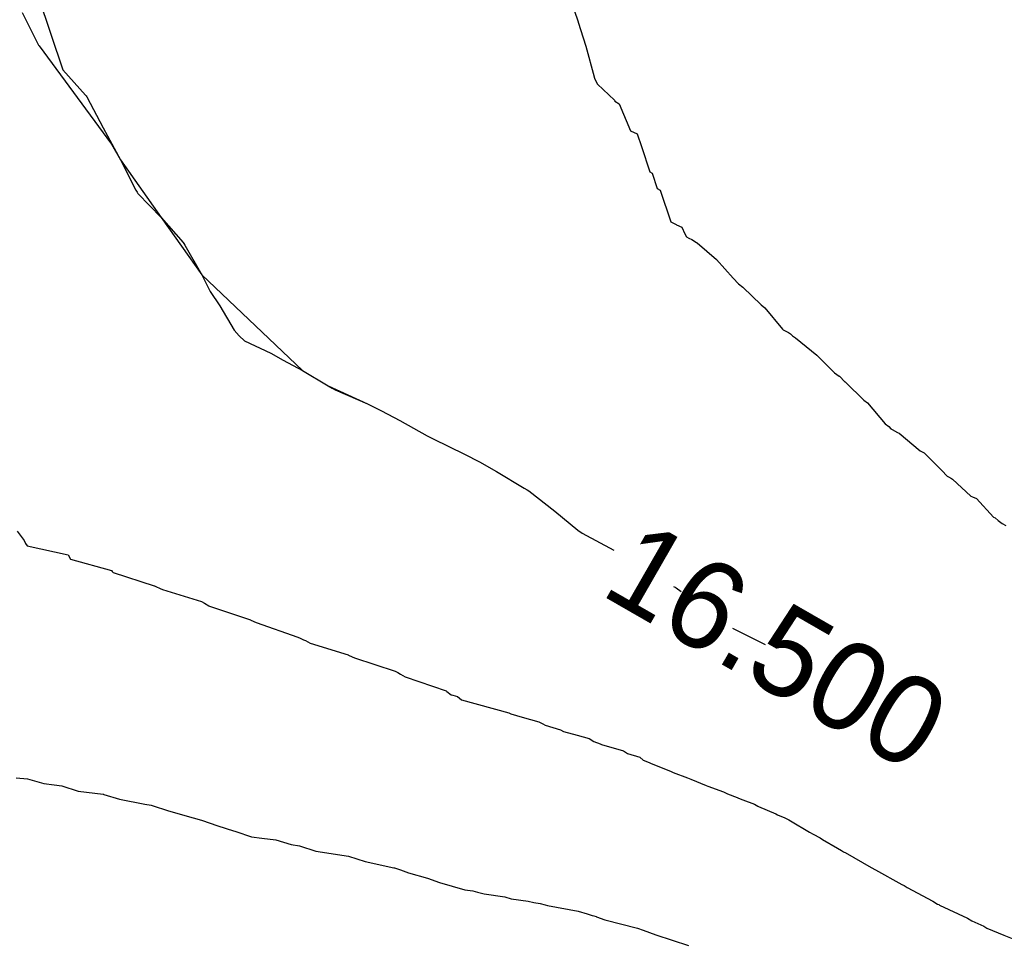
# Model space of a CAD drawing. Extents: x 158343 to 162498, y 431347 to 434500.
# Tile 178 of 220: x 159601 to 159621, y 434100 to 434119. Entities that reach past the tile are written whole.
import ezdxf

# ---------------------------------------------------------------- set-up
doc = ezdxf.new("R2010")
doc.units = 0
doc.header["$LTSCALE"] = 10
doc.header["$MEASUREMENT"] = 0
doc.layers.add('000_arcering', color=8, linetype='CONTINUOUS')
doc.layers.add('def. con-hoogtelijn (index)', color=8, linetype='CONTINUOUS')
doc.styles.add('Style-WORKING', font='WORKING.shx')

# ---------------------------------------------------------------- blocks, each defined once
blk = doc.blocks.new('bestaande hoogtelijnen')
at = {"layer": 'def. con-hoogtelijn (index)'}
for p, q in [((-66.994, 56.017), (-65.479, 51.531)), ((-66.994, 56.017), (-65.479, 51.531)), ((-55.157, 53.019), (-54.987, 52.507)), ((-55.157, 53.019), (-54.987, 52.507)), ((-55.157, 53.019), (-54.987, 52.507)), ((-66.311, 52.7), (-65.992, 52.061)), ((-66.311, 52.7), (-65.992, 52.061)), ((-54.987, 52.507), (-54.984, 52.503)), ((-54.987, 52.507), (-54.984, 52.503)), ((-54.987, 52.507), (-54.984, 52.503)), ((-54.984, 52.503), (-54.882, 52.182)), ((-54.984, 52.503), (-54.882, 52.182)), ((-54.984, 52.503), (-54.882, 52.182)), ((-54.882, 52.182), (-54.827, 52.017)), ((-54.882, 52.182), (-54.827, 52.017)), ((-54.882, 52.182), (-54.827, 52.017)), ((-65.992, 52.061), (-65.975, 52.035)), ((-65.992, 52.061), (-65.975, 52.035)), ((-65.975, 52.035), (-65.965, 52.019)), ((-65.975, 52.035), (-65.965, 52.019)), ((-65.965, 52.019), (-64.491, 50.019)), ((-65.965, 52.019), (-64.491, 50.019)), ((-54.827, 52.017), (-54.662, 51.39)), ((-54.827, 52.017), (-54.662, 51.39)), ((-54.827, 52.017), (-54.662, 51.39)), ((-65.479, 51.531), (-65.017, 51.019)), ((-65.479, 51.531), (-65.017, 51.019)), ((-54.662, 51.39), (-54.659, 51.384)), ((-54.662, 51.39), (-54.659, 51.384)), ((-54.662, 51.39), (-54.659, 51.384)), ((-54.659, 51.384), (-54.645, 51.343)), ((-54.659, 51.384), (-54.645, 51.343)), ((-54.659, 51.384), (-54.645, 51.343)), ((-54.645, 51.343), (-54.589, 51.242)), ((-54.645, 51.343), (-54.589, 51.242)), ((-54.645, 51.343), (-54.589, 51.242)), ((-54.589, 51.242), (-54.246, 50.918)), ((-54.589, 51.242), (-54.246, 50.918)), ((-54.589, 51.242), (-54.246, 50.918)), ((-65.017, 51.019), (-65.006, 51.005)), ((-65.017, 51.019), (-65.006, 51.005)), ((-65.006, 51.005), (-64.992, 50.983)), ((-65.006, 51.005), (-64.992, 50.983)), ((-64.992, 50.983), (-64.656, 50.354)), ((-64.992, 50.983), (-64.656, 50.354)), ((-54.246, 50.918), (-54.238, 50.897)), ((-54.246, 50.918), (-54.238, 50.897)), ((-54.246, 50.918), (-54.238, 50.897)), ((-54.238, 50.897), (-54.151, 50.844)), ((-54.238, 50.897), (-54.151, 50.844)), ((-54.238, 50.897), (-54.151, 50.844)), ((-54.151, 50.844), (-53.916, 50.288)), ((-54.151, 50.844), (-53.916, 50.288)), ((-54.151, 50.844), (-53.916, 50.288)), ((-64.656, 50.354), (-64.308, 49.702)), ((-64.656, 50.354), (-64.308, 49.702)), ((-53.916, 50.288), (-53.783, 50.227)), ((-53.916, 50.288), (-53.783, 50.227)), ((-53.916, 50.288), (-53.783, 50.227)), ((-53.783, 50.227), (-53.697, 49.971)), ((-53.783, 50.227), (-53.697, 49.971)), ((-53.783, 50.227), (-53.697, 49.971)), ((-64.491, 50.019), (-64.308, 49.702)), ((-64.491, 50.019), (-64.308, 49.702)), ((-53.697, 49.971), (-53.524, 49.455)), ((-53.697, 49.971), (-53.524, 49.455)), ((-53.697, 49.971), (-53.524, 49.455)), ((-64.308, 49.702), (-63.48, 48.53)), ((-64.308, 49.702), (-63.48, 48.53)), ((-64.308, 49.702), (-63.992, 49.085)), ((-64.308, 49.702), (-63.992, 49.085)), ((-53.524, 49.455), (-53.476, 49.432)), ((-53.524, 49.455), (-53.476, 49.432)), ((-53.524, 49.455), (-53.476, 49.432)), ((-53.476, 49.432), (-53.375, 49.115)), ((-53.476, 49.432), (-53.375, 49.115)), ((-53.476, 49.432), (-53.375, 49.115)), ((-63.992, 49.085), (-63.967, 49.043)), ((-63.992, 49.085), (-63.967, 49.043)), ((-63.967, 49.043), (-63.952, 49.019)), ((-63.967, 49.043), (-63.952, 49.019)), ((-63.952, 49.019), (-63.48, 48.53)), ((-63.952, 49.019), (-63.48, 48.53)), ((-53.375, 49.115), (-53.312, 49.082)), ((-53.375, 49.115), (-53.312, 49.082)), ((-53.375, 49.115), (-53.312, 49.082)), ((-53.312, 49.082), (-53.096, 48.441)), ((-53.312, 49.082), (-53.096, 48.441)), ((-53.312, 49.082), (-53.096, 48.441)), ((-63.48, 48.53), (-63.032, 48.019)), ((-63.48, 48.53), (-63.032, 48.019)), ((-63.48, 48.53), (-62.651, 47.359)), ((-63.48, 48.53), (-62.651, 47.359)), ((-53.096, 48.441), (-53.003, 48.389)), ((-53.096, 48.441), (-53.003, 48.389)), ((-53.096, 48.441), (-53.003, 48.389)), ((-53.003, 48.389), (-52.992, 48.383)), ((-53.003, 48.389), (-52.992, 48.383)), ((-53.003, 48.389), (-52.992, 48.383)), ((-52.992, 48.383), (-52.983, 48.378)), ((-52.992, 48.383), (-52.983, 48.378)), ((-52.992, 48.383), (-52.983, 48.378)), ((-52.983, 48.378), (-52.876, 48.327)), ((-52.983, 48.378), (-52.876, 48.327)), ((-52.983, 48.378), (-52.876, 48.327)), ((-52.876, 48.327), (-52.813, 48.197)), ((-52.876, 48.327), (-52.813, 48.197)), ((-52.876, 48.327), (-52.813, 48.197)), ((-52.813, 48.197), (-52.78, 48.134)), ((-52.813, 48.197), (-52.78, 48.134)), ((-52.813, 48.197), (-52.78, 48.134)), ((-52.78, 48.134), (-52.729, 48.108)), ((-52.78, 48.134), (-52.729, 48.108)), ((-52.78, 48.134), (-52.729, 48.108)), ((-63.032, 48.019), (-63.014, 47.997)), ((-63.032, 48.019), (-63.014, 47.997)), ((-63.014, 47.997), (-62.992, 47.962)), ((-63.014, 47.997), (-62.992, 47.962)), ((-62.992, 47.962), (-62.651, 47.359)), ((-62.992, 47.962), (-62.651, 47.359)), ((-52.729, 48.108), (-52.672, 48.076)), ((-52.729, 48.108), (-52.672, 48.076)), ((-52.729, 48.108), (-52.672, 48.076)), ((-52.672, 48.076), (-52.578, 48.019)), ((-52.672, 48.076), (-52.578, 48.019)), ((-52.672, 48.076), (-52.578, 48.019)), ((-52.578, 48.019), (-52.568, 48.013)), ((-52.578, 48.019), (-52.568, 48.013)), ((-52.578, 48.019), (-52.568, 48.013)), ((-52.568, 48.013), (-52.562, 48.01)), ((-52.568, 48.013), (-52.562, 48.01)), ((-52.568, 48.013), (-52.562, 48.01)), ((-52.562, 48.01), (-52.165, 47.67)), ((-52.562, 48.01), (-52.165, 47.67)), ((-52.562, 48.01), (-52.165, 47.67)), ((-52.165, 47.67), (-51.825, 47.294)), ((-52.165, 47.67), (-51.825, 47.294)), ((-52.165, 47.67), (-51.825, 47.294)), ((-62.651, 47.359), (-60.596, 45.414)), ((-62.651, 47.359), (-60.596, 45.414)), ((-62.651, 47.359), (-62.478, 47.019)), ((-62.651, 47.359), (-62.478, 47.019)), ((-51.825, 47.294), (-51.717, 47.176)), ((-51.825, 47.294), (-51.717, 47.176)), ((-51.825, 47.294), (-51.717, 47.176)), ((-51.717, 47.176), (-51.629, 47.107)), ((-51.717, 47.176), (-51.629, 47.107)), ((-51.717, 47.176), (-51.629, 47.107)), ((-62.478, 47.019), (-62.28, 46.73)), ((-62.478, 47.019), (-62.28, 46.73)), ((-51.629, 47.107), (-51.26, 46.751)), ((-51.629, 47.107), (-51.26, 46.751)), ((-51.629, 47.107), (-51.26, 46.751)), ((-62.28, 46.73), (-61.992, 46.233)), ((-62.28, 46.73), (-61.992, 46.233)), ((-51.26, 46.751), (-51.182, 46.686)), ((-51.26, 46.751), (-51.182, 46.686)), ((-51.26, 46.751), (-51.182, 46.686)), ((-51.182, 46.686), (-50.825, 46.253)), ((-51.182, 46.686), (-50.825, 46.253)), ((-51.182, 46.686), (-50.825, 46.253)), ((-61.992, 46.233), (-61.89, 46.12)), ((-61.992, 46.233), (-61.89, 46.12)), ((-50.825, 46.253), (-50.811, 46.243)), ((-50.825, 46.253), (-50.811, 46.243)), ((-50.825, 46.253), (-50.811, 46.243)), ((-50.811, 46.243), (-50.703, 46.184)), ((-50.811, 46.243), (-50.703, 46.184)), ((-50.811, 46.243), (-50.703, 46.184)), ((-50.703, 46.184), (-50.659, 46.16)), ((-50.703, 46.184), (-50.659, 46.16)), ((-50.703, 46.184), (-50.659, 46.16)), ((-50.659, 46.16), (-50.618, 46.117)), ((-50.659, 46.16), (-50.618, 46.117)), ((-50.659, 46.16), (-50.618, 46.117)), ((-61.89, 46.12), (-61.777, 46.019)), ((-61.89, 46.12), (-61.777, 46.019)), ((-61.777, 46.019), (-61.244, 45.766)), ((-61.777, 46.019), (-61.244, 45.766)), ((-50.618, 46.117), (-50.556, 46.08)), ((-50.618, 46.117), (-50.556, 46.08)), ((-50.618, 46.117), (-50.556, 46.08)), ((-50.556, 46.08), (-50.121, 45.723)), ((-50.556, 46.08), (-50.121, 45.723)), ((-50.556, 46.08), (-50.121, 45.723)), ((-61.244, 45.766), (-60.992, 45.626)), ((-61.244, 45.766), (-60.992, 45.626)), ((-50.121, 45.723), (-49.763, 45.362)), ((-50.121, 45.723), (-49.763, 45.362)), ((-50.121, 45.723), (-49.763, 45.362)), ((-60.992, 45.626), (-60.596, 45.414)), ((-60.992, 45.626), (-60.596, 45.414)), ((-60.596, 45.414), (-60.073, 45.1)), ((-60.596, 45.414), (-60.073, 45.1)), ((-49.763, 45.362), (-49.667, 45.3)), ((-49.763, 45.362), (-49.667, 45.3)), ((-49.763, 45.362), (-49.667, 45.3)), ((-49.667, 45.3), (-49.662, 45.297)), ((-49.667, 45.3), (-49.662, 45.297)), ((-49.667, 45.3), (-49.662, 45.297)), ((-49.662, 45.297), (-49.554, 45.182)), ((-49.662, 45.297), (-49.554, 45.182)), ((-49.662, 45.297), (-49.554, 45.182)), ((-49.554, 45.182), (-49.55, 45.18)), ((-49.554, 45.182), (-49.55, 45.18)), ((-49.554, 45.182), (-49.55, 45.18)), ((-49.55, 45.18), (-49.533, 45.168)), ((-49.55, 45.18), (-49.533, 45.168)), ((-49.55, 45.18), (-49.533, 45.168)), ((-49.533, 45.168), (-49.167, 44.808)), ((-49.533, 45.168), (-49.167, 44.808)), ((-49.533, 45.168), (-49.167, 44.808)), ((-60.073, 45.1), (-59.278, 44.733)), ((-60.073, 45.1), (-59.278, 44.733)), ((-60.073, 45.1), (-59.992, 45.052)), ((-60.073, 45.1), (-59.992, 45.052)), ((-59.992, 45.052), (-59.932, 45.019)), ((-59.992, 45.052), (-59.932, 45.019)), ((-59.932, 45.019), (-59.278, 44.733)), ((-59.932, 45.019), (-59.278, 44.733)), ((-59.278, 44.733), (-58.992, 44.595)), ((-59.278, 44.733), (-58.992, 44.595)), ((-49.167, 44.808), (-49.089, 44.754)), ((-49.167, 44.808), (-49.089, 44.754)), ((-49.167, 44.808), (-49.089, 44.754)), ((-49.089, 44.754), (-48.73, 44.328)), ((-49.089, 44.754), (-48.73, 44.328)), ((-49.089, 44.754), (-48.73, 44.328)), ((-58.992, 44.595), (-58.614, 44.397)), ((-58.992, 44.595), (-58.614, 44.397)), ((-58.614, 44.397), (-58.057, 44.084)), ((-58.614, 44.397), (-58.057, 44.084)), ((-48.73, 44.328), (-48.659, 44.274)), ((-48.73, 44.328), (-48.659, 44.274)), ((-48.73, 44.328), (-48.659, 44.274)), ((-48.659, 44.274), (-48.614, 44.226)), ((-48.659, 44.274), (-48.614, 44.226)), ((-48.659, 44.274), (-48.614, 44.226)), ((-48.614, 44.226), (-48.589, 44.21)), ((-48.614, 44.226), (-48.589, 44.21)), ((-48.614, 44.226), (-48.589, 44.21)), ((-48.589, 44.21), (-48.478, 44.154)), ((-48.589, 44.21), (-48.478, 44.154)), ((-48.589, 44.21), (-48.478, 44.154)), ((-48.478, 44.154), (-48.447, 44.139)), ((-48.478, 44.154), (-48.447, 44.139)), ((-48.478, 44.154), (-48.447, 44.139)), ((-48.447, 44.139), (-48.018, 43.779)), ((-48.447, 44.139), (-48.018, 43.779)), ((-48.447, 44.139), (-48.018, 43.779)), ((-58.057, 44.084), (-57.992, 44.048)), ((-58.057, 44.084), (-57.992, 44.048)), ((-57.992, 44.048), (-57.94, 44.019)), ((-57.992, 44.048), (-57.94, 44.019)), ((-57.94, 44.019), (-57.298, 43.712)), ((-57.94, 44.019), (-57.298, 43.712)), ((-48.018, 43.779), (-47.939, 43.738)), ((-48.018, 43.779), (-47.939, 43.738)), ((-48.018, 43.779), (-47.939, 43.738)), ((-47.939, 43.738), (-47.58, 43.379)), ((-47.939, 43.738), (-47.58, 43.379)), ((-47.939, 43.738), (-47.58, 43.379)), ((-57.298, 43.712), (-56.992, 43.556)), ((-57.298, 43.712), (-56.992, 43.556)), ((-56.992, 43.556), (-56.651, 43.36)), ((-56.992, 43.556), (-56.651, 43.36)), ((-56.651, 43.36), (-56.084, 43.019)), ((-56.651, 43.36), (-56.084, 43.019)), ((-47.58, 43.379), (-47.468, 43.264)), ((-47.58, 43.379), (-47.468, 43.264)), ((-47.58, 43.379), (-47.468, 43.264)), ((-47.468, 43.264), (-47.443, 43.249)), ((-47.468, 43.264), (-47.443, 43.249)), ((-47.468, 43.264), (-47.443, 43.249)), ((-47.443, 43.249), (-47.379, 43.212)), ((-47.443, 43.249), (-47.379, 43.212)), ((-47.443, 43.249), (-47.379, 43.212)), ((-47.379, 43.212), (-47.362, 43.203)), ((-47.379, 43.212), (-47.362, 43.203)), ((-47.379, 43.212), (-47.362, 43.203)), ((-47.362, 43.203), (-46.986, 42.858)), ((-47.362, 43.203), (-46.986, 42.858)), ((-47.362, 43.203), (-46.986, 42.858)), ((-56.084, 43.019), (-56.025, 42.985)), ((-56.084, 43.019), (-56.025, 42.985)), ((-56.084, 43.019), (-55.992, 42.964)), ((-56.084, 43.019), (-55.992, 42.964)), ((-56.025, 42.985), (-55.992, 42.964)), ((-56.025, 42.985), (-55.992, 42.964)), ((-55.992, 42.964), (-55.46, 42.55)), ((-55.992, 42.964), (-55.46, 42.55)), ((-46.986, 42.858), (-46.955, 42.84)), ((-46.986, 42.858), (-46.955, 42.84)), ((-46.986, 42.858), (-46.955, 42.84)), ((-46.955, 42.84), (-46.873, 42.804)), ((-46.955, 42.84), (-46.873, 42.804)), ((-46.955, 42.84), (-46.873, 42.804)), ((-46.873, 42.804), (-46.528, 42.429)), ((-46.873, 42.804), (-46.528, 42.429)), ((-46.873, 42.804), (-46.528, 42.429)), ((-55.46, 42.55), (-54.992, 42.165)), ((-55.46, 42.55), (-54.992, 42.165)), ((-46.528, 42.429), (-46.492, 42.411)), ((-46.528, 42.429), (-46.492, 42.411)), ((-46.528, 42.429), (-46.492, 42.411)), ((-46.492, 42.411), (-46.429, 42.36)), ((-46.492, 42.411), (-46.429, 42.36)), ((-46.492, 42.411), (-46.429, 42.36)), ((-46.429, 42.36), (-46.35, 42.297)), ((-46.429, 42.36), (-46.35, 42.297)), ((-46.429, 42.36), (-46.35, 42.297)), ((-66.407, 42.145), (-66.268, 41.95)), ((-66.407, 42.145), (-66.268, 41.95)), ((-66.407, 42.145), (-66.268, 41.95)), ((-54.992, 42.165), (-54.906, 42.104)), ((-54.992, 42.165), (-54.906, 42.104)), ((-46.35, 42.297), (-46.277, 42.259)), ((-46.35, 42.297), (-46.277, 42.259)), ((-46.35, 42.297), (-46.277, 42.259)), ((-66.268, 41.95), (-66.24, 41.893)), ((-66.268, 41.95), (-66.24, 41.893)), ((-66.268, 41.95), (-66.24, 41.893)), ((-54.906, 42.104), (-54.256, 41.755)), ((-54.906, 42.104), (-54.256, 41.755)), ((-54.906, 42.104), (-54.901, 42.101)), ((-54.906, 42.104), (-54.901, 42.101)), ((-66.24, 41.893), (-66.207, 41.845)), ((-66.24, 41.893), (-66.207, 41.845)), ((-66.24, 41.893), (-66.207, 41.845)), ((-66.207, 41.845), (-65.373, 41.658)), ((-66.207, 41.845), (-65.373, 41.658)), ((-66.207, 41.845), (-65.373, 41.658)), ((-65.373, 41.658), (-65.325, 41.575)), ((-65.373, 41.658), (-65.325, 41.575)), ((-65.373, 41.658), (-65.325, 41.575)), ((-65.325, 41.575), (-64.492, 41.339)), ((-65.325, 41.575), (-64.492, 41.339)), ((-65.325, 41.575), (-64.492, 41.339)), ((-64.492, 41.339), (-64.475, 41.321)), ((-64.492, 41.339), (-64.475, 41.321)), ((-64.492, 41.339), (-64.475, 41.321)), ((-64.475, 41.321), (-64.456, 41.304)), ((-64.475, 41.321), (-64.456, 41.304)), ((-64.475, 41.321), (-64.456, 41.304)), ((-64.456, 41.304), (-63.623, 41.032)), ((-64.456, 41.304), (-63.623, 41.032)), ((-64.456, 41.304), (-63.623, 41.032)), ((-63.623, 41.032), (-63.613, 41.029)), ((-63.623, 41.032), (-63.613, 41.029)), ((-63.623, 41.032), (-63.613, 41.029)), ((-63.613, 41.029), (-63.584, 41.019)), ((-63.613, 41.029), (-63.584, 41.019)), ((-63.613, 41.029), (-63.584, 41.019)), ((-63.584, 41.019), (-63.495, 40.977)), ((-63.584, 41.019), (-63.495, 40.977)), ((-63.584, 41.019), (-63.495, 40.977)), ((-63.495, 40.977), (-63.453, 40.954)), ((-63.495, 40.977), (-63.453, 40.954)), ((-63.495, 40.977), (-63.453, 40.954)), ((-63.453, 40.954), (-62.659, 40.709)), ((-63.453, 40.954), (-62.659, 40.709)), ((-63.453, 40.954), (-62.659, 40.709)), ((-53.045, 41.019), (-53.011, 41)), ((-53.045, 41.019), (-53.011, 41)), ((-53.011, 41), (-52.992, 40.988)), ((-53.011, 41), (-52.992, 40.988)), ((-52.992, 40.988), (-52.887, 40.914)), ((-52.992, 40.988), (-52.887, 40.914)), ((-62.659, 40.709), (-62.593, 40.674)), ((-62.659, 40.709), (-62.593, 40.674)), ((-62.659, 40.709), (-62.593, 40.674)), ((-62.593, 40.674), (-62.505, 40.621)), ((-62.593, 40.674), (-62.505, 40.621)), ((-62.593, 40.674), (-62.505, 40.621)), ((-62.505, 40.621), (-62.492, 40.613)), ((-62.505, 40.621), (-62.492, 40.613)), ((-62.505, 40.621), (-62.492, 40.613)), ((-62.492, 40.613), (-61.659, 40.336)), ((-62.492, 40.613), (-61.659, 40.336)), ((-62.492, 40.613), (-61.659, 40.336)), ((-61.659, 40.336), (-61.649, 40.33)), ((-61.659, 40.336), (-61.649, 40.33)), ((-61.659, 40.336), (-61.649, 40.33)), ((-61.649, 40.33), (-61.54, 40.283)), ((-61.649, 40.33), (-61.54, 40.283)), ((-61.649, 40.33), (-61.54, 40.283)), ((-61.54, 40.283), (-60.692, 39.985)), ((-61.54, 40.283), (-60.692, 39.985)), ((-61.54, 40.283), (-60.692, 39.985)), ((-51.841, 40.169), (-51.177, 39.833)), ((-51.841, 40.169), (-51.177, 39.833)), ((-60.692, 39.985), (-60.644, 39.962)), ((-60.692, 39.985), (-60.644, 39.962)), ((-60.692, 39.985), (-60.644, 39.962)), ((-60.644, 39.962), (-60.581, 39.929)), ((-60.644, 39.962), (-60.581, 39.929)), ((-60.644, 39.962), (-60.581, 39.929)), ((-60.581, 39.929), (-60.539, 39.915)), ((-60.581, 39.929), (-60.539, 39.915)), ((-60.581, 39.929), (-60.539, 39.915)), ((-60.539, 39.915), (-60.446, 39.863)), ((-60.539, 39.915), (-60.446, 39.863)), ((-60.539, 39.915), (-60.446, 39.863)), ((-60.446, 39.863), (-59.669, 39.623)), ((-60.446, 39.863), (-59.669, 39.623)), ((-60.446, 39.863), (-59.669, 39.623)), ((-59.669, 39.623), (-59.659, 39.617)), ((-59.669, 39.623), (-59.659, 39.617)), ((-59.669, 39.623), (-59.659, 39.617)), ((-59.659, 39.617), (-59.65, 39.613)), ((-59.659, 39.617), (-59.65, 39.613)), ((-59.659, 39.617), (-59.65, 39.613)), ((-59.65, 39.613), (-59.543, 39.561)), ((-59.65, 39.613), (-59.543, 39.561)), ((-59.65, 39.613), (-59.543, 39.561)), ((-59.543, 39.561), (-58.71, 39.291)), ((-59.543, 39.561), (-58.71, 39.291)), ((-59.543, 39.561), (-58.71, 39.291)), ((-58.71, 39.291), (-58.659, 39.265)), ((-58.71, 39.291), (-58.659, 39.265)), ((-58.71, 39.291), (-58.659, 39.265)), ((-58.659, 39.265), (-58.602, 39.232)), ((-58.659, 39.265), (-58.602, 39.232)), ((-58.659, 39.265), (-58.602, 39.232)), ((-58.602, 39.232), (-58.507, 39.175)), ((-58.602, 39.232), (-58.507, 39.175)), ((-58.602, 39.232), (-58.507, 39.175)), ((-58.507, 39.175), (-57.674, 38.891)), ((-58.507, 39.175), (-57.674, 38.891)), ((-58.507, 39.175), (-57.674, 38.891)), ((-57.674, 38.891), (-57.659, 38.882)), ((-57.674, 38.891), (-57.659, 38.882)), ((-57.674, 38.891), (-57.659, 38.882)), ((-57.659, 38.882), (-57.57, 38.813)), ((-57.659, 38.882), (-57.57, 38.813)), ((-57.659, 38.882), (-57.57, 38.813)), ((-57.57, 38.813), (-57.54, 38.804)), ((-57.57, 38.813), (-57.54, 38.804)), ((-57.57, 38.813), (-57.54, 38.804)), ((-57.54, 38.804), (-57.439, 38.774)), ((-57.54, 38.804), (-57.439, 38.774)), ((-57.54, 38.804), (-57.439, 38.774)), ((-57.439, 38.774), (-57.361, 38.71)), ((-57.439, 38.774), (-57.361, 38.71)), ((-57.439, 38.774), (-57.361, 38.71)), ((-57.361, 38.71), (-56.394, 38.445)), ((-57.361, 38.71), (-56.394, 38.445)), ((-57.361, 38.71), (-56.394, 38.445)), ((-56.394, 38.445), (-56.38, 38.435)), ((-56.394, 38.445), (-56.38, 38.435)), ((-56.394, 38.445), (-56.38, 38.435)), ((-56.38, 38.435), (-56.358, 38.421)), ((-56.38, 38.435), (-56.358, 38.421)), ((-56.38, 38.435), (-56.358, 38.421)), ((-56.358, 38.421), (-56.122, 38.353)), ((-56.358, 38.421), (-56.122, 38.353)), ((-56.358, 38.421), (-56.122, 38.353)), ((-56.122, 38.353), (-55.789, 38.263)), ((-56.122, 38.353), (-55.789, 38.263)), ((-56.122, 38.353), (-55.789, 38.263)), ((-55.789, 38.263), (-55.703, 38.219)), ((-55.789, 38.263), (-55.703, 38.219)), ((-55.789, 38.263), (-55.703, 38.219)), ((-55.703, 38.219), (-55.659, 38.194)), ((-55.703, 38.219), (-55.659, 38.194)), ((-55.703, 38.219), (-55.659, 38.194)), ((-55.659, 38.194), (-55.342, 38.1)), ((-55.659, 38.194), (-55.342, 38.1)), ((-55.659, 38.194), (-55.342, 38.1)), ((-55.342, 38.1), (-55.281, 38.063)), ((-55.342, 38.1), (-55.281, 38.063)), ((-55.342, 38.1), (-55.281, 38.063)), ((-55.281, 38.063), (-55.006, 37.99)), ((-55.281, 38.063), (-55.006, 37.99)), ((-55.281, 38.063), (-55.006, 37.99)), ((-55.006, 37.99), (-54.763, 37.92)), ((-55.006, 37.99), (-54.763, 37.92)), ((-55.006, 37.99), (-54.763, 37.92)), ((-54.763, 37.92), (-54.667, 37.859)), ((-54.763, 37.92), (-54.667, 37.859)), ((-54.763, 37.92), (-54.667, 37.859)), ((-54.667, 37.859), (-54.537, 37.816)), ((-54.667, 37.859), (-54.537, 37.816)), ((-54.667, 37.859), (-54.537, 37.816)), ((-54.537, 37.816), (-54.511, 37.798)), ((-54.537, 37.816), (-54.511, 37.798)), ((-54.537, 37.816), (-54.511, 37.798)), ((-54.511, 37.798), (-54.06, 37.668)), ((-54.511, 37.798), (-54.06, 37.668)), ((-54.511, 37.798), (-54.06, 37.668)), ((-54.06, 37.668), (-53.982, 37.614)), ((-54.06, 37.668), (-53.982, 37.614)), ((-54.06, 37.668), (-53.982, 37.614)), ((-53.982, 37.614), (-53.73, 37.539)), ((-53.982, 37.614), (-53.73, 37.539)), ((-53.982, 37.614), (-53.73, 37.539)), ((-53.73, 37.539), (-53.659, 37.484)), ((-53.73, 37.539), (-53.659, 37.484)), ((-53.73, 37.539), (-53.659, 37.484)), ((-53.659, 37.484), (-53.536, 37.436)), ((-53.659, 37.484), (-53.536, 37.436)), ((-53.659, 37.484), (-53.536, 37.436)), ((-53.536, 37.436), (-53.511, 37.421)), ((-53.536, 37.436), (-53.511, 37.421)), ((-53.536, 37.436), (-53.511, 37.421)), ((-53.511, 37.421), (-53.091, 37.253)), ((-53.511, 37.421), (-53.091, 37.253)), ((-53.511, 37.421), (-53.091, 37.253)), ((-66.432, 37.12), (-66.197, 37.099)), ((-66.432, 37.12), (-66.197, 37.099)), ((-66.197, 37.099), (-65.864, 37.005)), ((-66.197, 37.099), (-65.864, 37.005)), ((-53.091, 37.253), (-53.05, 37.228)), ((-53.091, 37.253), (-53.05, 37.228)), ((-53.091, 37.253), (-53.05, 37.228)), ((-53.05, 37.228), (-52.759, 37.122)), ((-53.05, 37.228), (-52.759, 37.122)), ((-53.05, 37.228), (-52.759, 37.122)), ((-52.759, 37.122), (-52.689, 37.091)), ((-52.759, 37.122), (-52.689, 37.091)), ((-52.759, 37.122), (-52.689, 37.091)), ((-65.864, 37.005), (-65.659, 36.981)), ((-65.864, 37.005), (-65.659, 36.981)), ((-65.659, 36.981), (-65.498, 36.96)), ((-65.659, 36.981), (-65.498, 36.96)), ((-65.498, 36.96), (-65.165, 36.851)), ((-65.498, 36.96), (-65.165, 36.851)), ((-52.689, 37.091), (-52.376, 36.968)), ((-52.689, 37.091), (-52.376, 36.968)), ((-52.689, 37.091), (-52.376, 36.968)), ((-52.376, 36.968), (-52.345, 36.952)), ((-52.376, 36.968), (-52.345, 36.952)), ((-52.376, 36.968), (-52.345, 36.952)), ((-52.345, 36.952), (-52.024, 36.838)), ((-52.345, 36.952), (-52.024, 36.838)), ((-52.345, 36.952), (-52.024, 36.838)), ((-65.165, 36.851), (-64.659, 36.789)), ((-65.165, 36.851), (-64.659, 36.789)), ((-64.659, 36.789), (-64.655, 36.788)), ((-64.659, 36.789), (-64.655, 36.788)), ((-64.655, 36.788), (-64.643, 36.784)), ((-64.655, 36.788), (-64.643, 36.784)), ((-64.643, 36.784), (-64.325, 36.686)), ((-64.643, 36.784), (-64.325, 36.686)), ((-52.024, 36.838), (-51.946, 36.796)), ((-52.024, 36.838), (-51.946, 36.796)), ((-52.024, 36.838), (-51.946, 36.796)), ((-51.946, 36.796), (-51.747, 36.722)), ((-51.946, 36.796), (-51.747, 36.722)), ((-51.946, 36.796), (-51.747, 36.722)), ((-51.747, 36.722), (-51.722, 36.707)), ((-51.747, 36.722), (-51.722, 36.707)), ((-51.747, 36.722), (-51.722, 36.707)), ((-51.722, 36.707), (-51.633, 36.671)), ((-51.722, 36.707), (-51.633, 36.671)), ((-51.722, 36.707), (-51.633, 36.671)), ((-64.325, 36.686), (-63.812, 36.588)), ((-64.325, 36.686), (-63.812, 36.588)), ((-63.812, 36.588), (-63.682, 36.565)), ((-63.812, 36.588), (-63.682, 36.565)), ((-63.682, 36.565), (-63.659, 36.56)), ((-63.682, 36.565), (-63.659, 36.56)), ((-63.659, 36.56), (-63.325, 36.449)), ((-63.659, 36.56), (-63.325, 36.449)), ((-51.633, 36.671), (-51.392, 36.582)), ((-51.633, 36.671), (-51.392, 36.582)), ((-51.633, 36.671), (-51.392, 36.582)), ((-51.392, 36.582), (-51.329, 36.545)), ((-51.392, 36.582), (-51.329, 36.545)), ((-51.392, 36.582), (-51.329, 36.545)), ((-51.329, 36.545), (-51.312, 36.536)), ((-51.329, 36.545), (-51.312, 36.536)), ((-51.329, 36.545), (-51.312, 36.536)), ((-51.312, 36.536), (-50.957, 36.387)), ((-51.312, 36.536), (-50.957, 36.387)), ((-51.312, 36.536), (-50.957, 36.387)), ((-63.325, 36.449), (-62.826, 36.31)), ((-63.325, 36.449), (-62.826, 36.31)), ((-62.826, 36.31), (-62.659, 36.26)), ((-62.826, 36.31), (-62.659, 36.26)), ((-50.957, 36.387), (-50.926, 36.37)), ((-50.957, 36.387), (-50.926, 36.37)), ((-50.957, 36.387), (-50.926, 36.37)), ((-50.926, 36.37), (-50.777, 36.304)), ((-50.926, 36.37), (-50.777, 36.304)), ((-50.926, 36.37), (-50.777, 36.304)), ((-50.777, 36.304), (-50.695, 36.268)), ((-50.777, 36.304), (-50.695, 36.268)), ((-50.777, 36.304), (-50.695, 36.268)), ((-62.659, 36.26), (-62.32, 36.141)), ((-62.659, 36.26), (-62.32, 36.141)), ((-62.32, 36.141), (-62.005, 36.043)), ((-62.32, 36.141), (-62.005, 36.043)), ((-50.695, 36.268), (-50.659, 36.249)), ((-50.695, 36.268), (-50.659, 36.249)), ((-50.695, 36.268), (-50.659, 36.249)), ((-50.659, 36.249), (-50.273, 36.016)), ((-50.659, 36.249), (-50.273, 36.016)), ((-50.659, 36.249), (-50.273, 36.016)), ((-62.005, 36.043), (-61.976, 36.034)), ((-62.005, 36.043), (-61.976, 36.034)), ((-61.976, 36.034), (-61.959, 36.029)), ((-61.976, 36.034), (-61.959, 36.029)), ((-61.959, 36.029), (-61.636, 35.922)), ((-61.959, 36.029), (-61.636, 35.922)), ((-61.636, 35.922), (-61.43, 35.891)), ((-61.636, 35.922), (-61.43, 35.891)), ((-50.273, 36.016), (-50.2, 35.978)), ((-50.273, 36.016), (-50.2, 35.978)), ((-50.273, 36.016), (-50.2, 35.978)), ((-50.2, 35.978), (-50.057, 35.897)), ((-50.2, 35.978), (-50.057, 35.897)), ((-50.2, 35.978), (-50.057, 35.897)), ((-50.057, 35.897), (-50.006, 35.866)), ((-50.057, 35.897), (-50.006, 35.866)), ((-50.057, 35.897), (-50.006, 35.866)), ((-61.43, 35.891), (-61.142, 35.858)), ((-61.43, 35.891), (-61.142, 35.858)), ((-61.142, 35.858), (-60.832, 35.763)), ((-61.142, 35.858), (-60.832, 35.763)), ((-60.832, 35.763), (-60.659, 35.738)), ((-60.832, 35.763), (-60.659, 35.738)), ((-60.659, 35.738), (-60.325, 35.63)), ((-60.659, 35.738), (-60.325, 35.63)), ((-50.006, 35.866), (-49.701, 35.691)), ((-50.006, 35.866), (-49.701, 35.691)), ((-50.006, 35.866), (-49.701, 35.691)), ((-60.325, 35.63), (-59.659, 35.529)), ((-60.325, 35.63), (-59.659, 35.529)), ((-59.659, 35.529), (-59.325, 35.415)), ((-59.659, 35.529), (-59.325, 35.415)), ((-49.701, 35.691), (-49.62, 35.643)), ((-49.701, 35.691), (-49.62, 35.643)), ((-49.701, 35.691), (-49.62, 35.643)), ((-49.62, 35.643), (-49.578, 35.618)), ((-49.62, 35.643), (-49.578, 35.618)), ((-49.62, 35.643), (-49.578, 35.618)), ((-49.578, 35.618), (-49.566, 35.611)), ((-49.578, 35.618), (-49.566, 35.611)), ((-49.578, 35.618), (-49.566, 35.611)), ((-49.566, 35.611), (-49.545, 35.6)), ((-49.566, 35.611), (-49.545, 35.6)), ((-49.566, 35.611), (-49.545, 35.6)), ((-49.545, 35.6), (-49.019, 35.293)), ((-49.545, 35.6), (-49.019, 35.293)), ((-49.545, 35.6), (-49.019, 35.293)), ((-59.325, 35.415), (-58.737, 35.289)), ((-59.325, 35.415), (-58.737, 35.289)), ((-49.019, 35.293), (-48.929, 35.249)), ((-49.019, 35.293), (-48.929, 35.249)), ((-49.019, 35.293), (-48.929, 35.249)), ((-58.737, 35.289), (-58.725, 35.286)), ((-58.737, 35.289), (-58.725, 35.286)), ((-58.725, 35.286), (-58.685, 35.274)), ((-58.725, 35.286), (-58.685, 35.274)), ((-58.685, 35.274), (-58.606, 35.251)), ((-58.685, 35.274), (-58.606, 35.251)), ((-58.606, 35.251), (-58.441, 35.187)), ((-58.606, 35.251), (-58.441, 35.187)), ((-58.441, 35.187), (-58.054, 35.081)), ((-58.441, 35.187), (-58.054, 35.081)), ((-48.929, 35.249), (-48.393, 34.951)), ((-48.929, 35.249), (-48.393, 34.951)), ((-48.929, 35.249), (-48.393, 34.951)), ((-58.054, 35.081), (-57.809, 34.99)), ((-58.054, 35.081), (-57.809, 34.99)), ((-57.809, 34.99), (-57.292, 34.84)), ((-57.809, 34.99), (-57.292, 34.84)), ((-48.393, 34.951), (-48.349, 34.927)), ((-48.393, 34.951), (-48.349, 34.927)), ((-48.393, 34.951), (-48.349, 34.927)), ((-48.349, 34.927), (-48.286, 34.891)), ((-48.349, 34.927), (-48.286, 34.891)), ((-48.349, 34.927), (-48.286, 34.891)), ((-57.292, 34.84), (-57.129, 34.823)), ((-57.292, 34.84), (-57.129, 34.823)), ((-57.129, 34.823), (-57.035, 34.795)), ((-57.129, 34.823), (-57.035, 34.795)), ((-57.035, 34.795), (-56.902, 34.759)), ((-57.035, 34.795), (-56.902, 34.759)), ((-56.902, 34.759), (-56.479, 34.696)), ((-56.902, 34.759), (-56.479, 34.696)), ((-56.479, 34.696), (-56.352, 34.658)), ((-56.479, 34.696), (-56.352, 34.658)), ((-48.286, 34.891), (-47.763, 34.613)), ((-48.286, 34.891), (-47.763, 34.613)), ((-48.286, 34.891), (-47.763, 34.613)), ((-56.352, 34.658), (-56.001, 34.614)), ((-56.352, 34.658), (-56.001, 34.614)), ((-56.001, 34.614), (-55.891, 34.585)), ((-56.001, 34.614), (-55.891, 34.585)), ((-55.891, 34.585), (-55.756, 34.565)), ((-55.891, 34.585), (-55.756, 34.565)), ((-55.756, 34.565), (-55.659, 34.538)), ((-55.756, 34.565), (-55.659, 34.538)), ((-55.659, 34.538), (-55.606, 34.521)), ((-55.659, 34.538), (-55.606, 34.521)), ((-55.606, 34.521), (-54.984, 34.404)), ((-55.606, 34.521), (-54.984, 34.404)), ((-47.763, 34.613), (-47.664, 34.551)), ((-47.763, 34.613), (-47.664, 34.551)), ((-47.763, 34.613), (-47.664, 34.551)), ((-47.664, 34.551), (-47.642, 34.54)), ((-47.664, 34.551), (-47.642, 34.54)), ((-47.664, 34.551), (-47.642, 34.54)), ((-47.642, 34.54), (-47.629, 34.532)), ((-47.642, 34.54), (-47.629, 34.532)), ((-47.642, 34.54), (-47.629, 34.532)), ((-47.629, 34.532), (-47.059, 34.268)), ((-47.629, 34.532), (-47.059, 34.268)), ((-47.629, 34.532), (-47.059, 34.268)), ((-54.984, 34.404), (-54.804, 34.352)), ((-54.984, 34.404), (-54.804, 34.352)), ((-54.804, 34.352), (-54.703, 34.322)), ((-54.804, 34.352), (-54.703, 34.322)), ((-54.703, 34.322), (-54.665, 34.315)), ((-54.703, 34.322), (-54.665, 34.315)), ((-54.665, 34.315), (-54.616, 34.296)), ((-54.665, 34.315), (-54.616, 34.296)), ((-54.616, 34.296), (-54.61, 34.295)), ((-54.616, 34.296), (-54.61, 34.295)), ((-54.61, 34.295), (-54.442, 34.228)), ((-54.61, 34.295), (-54.442, 34.228)), ((-54.442, 34.228), (-53.775, 34.061)), ((-54.442, 34.228), (-53.775, 34.061)), ((-47.059, 34.268), (-46.967, 34.21)), ((-47.059, 34.268), (-46.967, 34.21)), ((-47.059, 34.268), (-46.967, 34.21)), ((-46.967, 34.21), (-46.725, 34.104)), ((-46.967, 34.21), (-46.725, 34.104)), ((-46.967, 34.21), (-46.725, 34.104)), ((-46.725, 34.104), (-46.659, 34.058)), ((-46.725, 34.104), (-46.659, 34.058)), ((-46.725, 34.104), (-46.659, 34.058)), ((-53.775, 34.061), (-53.659, 34.019)), ((-53.775, 34.061), (-53.659, 34.019)), ((-53.659, 34.019), (-53.533, 33.97)), ((-53.659, 34.019), (-53.533, 33.97)), ((-53.533, 33.97), (-53.405, 33.924)), ((-53.533, 33.97), (-53.405, 33.924)), ((-53.405, 33.924), (-52.738, 33.711)), ((-53.405, 33.924), (-52.738, 33.711)), ((-46.659, 34.058), (-46.315, 33.916)), ((-46.659, 34.058), (-46.315, 33.916)), ((-46.659, 34.058), (-46.315, 33.916)), ((-46.315, 33.916), (-46.079, 33.827)), ((-46.315, 33.916), (-46.079, 33.827)), ((-46.315, 33.916), (-46.079, 33.827))]:
    blk.add_line(p, q, dxfattribs=at)
at = {"layer": 'def. con-hoogtelijn (index)', "style": 'Style-WORKING'}
blk.add_text('16.500', height=1.8, rotation=330.11, dxfattribs=at).set_placement((-54.569, 40.872))
blk.add_text('16.500', height=1.8, rotation=330.11, dxfattribs=at).set_placement((-54.569, 40.872))

msp = doc.modelspace()

# ---------------------------------------------------------------- block references
at = {"layer": '000_arcering'}
msp.add_blockref('bestaande hoogtelijnen', (159667.804, 434066.432), dxfattribs=at)

doc.saveas('drawing.dxf')
